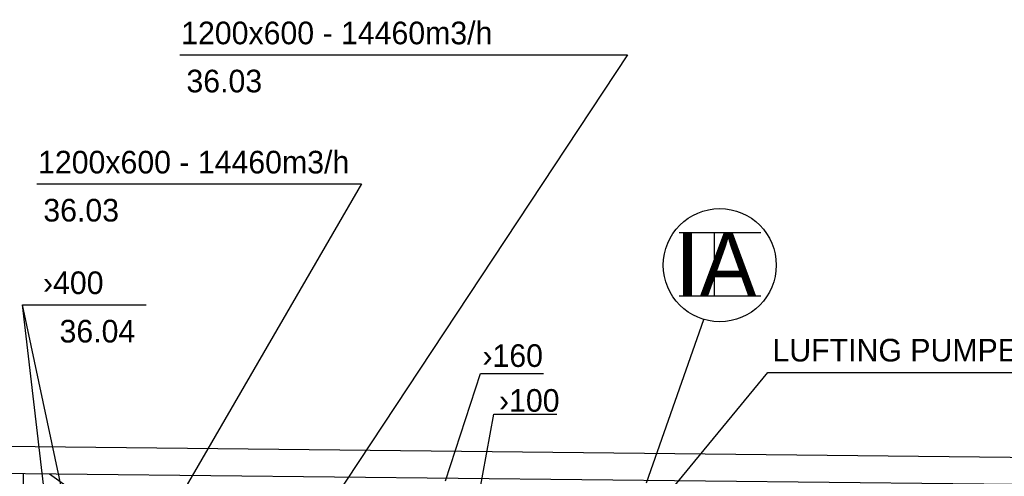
# Model space of a CAD drawing. Header units: millimetres. Extents: x 0 to 83130, y 0 to 53088.
# Tile 103 of 105: x 56259 to 61699, y 49897 to 52418. Entities that reach past the tile are written whole.
import ezdxf

# ---------------------------------------------------------------- set-up
doc = ezdxf.new("R2010")
doc.units = ezdxf.units.MM
doc.header["$LTSCALE"] = 50
doc.header["$MEASUREMENT"] = 0
for name, color, linetype in [('20604A200D001$0$A12-HEL4', 251, 'CONTINUOUS'), ('20604A200D001$0$A24-HEL1', 251, 'CONTINUOUS'), ('V061-', 1, 'CONTINUOUS'), ('V091', 1, 'CONTINUOUS'), ('V091-', 1, 'CONTINUOUS'), ('xref', 7, 'CONTINUOUS')]:
    doc.layers.add(name, color=color, linetype=linetype)
doc.styles.add('FISO', font='fiso')

# ---------------------------------------------------------------- blocks, each defined once
blk = doc.blocks.new('20604A200D001')
at = {"layer": '20604A200D001$0$A12-HEL4', "color": 7}
for points in [[(65752.3, 47797), (79051.6, 47651.9)], [(65950.7, 47644.8), (78934.9, 47503.2)], [(71733.7, 46051.7), (71750.4, 47581.6)]]:
    blk.add_lwpolyline(points, dxfattribs=at)
at = {"layer": '20604A200D001$0$A24-HEL1', "color": 7}
blk.add_lwpolyline([(71893.5, 47580), (73759.1, 46249.6)], dxfattribs=at)

msp = doc.modelspace()

# ---------------------------------------------------------------- linework, layer by layer
at = {"layer": 'V061-'}
for p, q in [((57143.92, 52224.1), (59617.48, 52224.1)), ((59617.48, 52224.1), (57977.41, 49744.85)), ((56353.23, 51510.86), (58147.03, 51510.86)), ((58147.03, 51510.86), (57123.02, 49744.85)), ((56518.55, 49704.18), (56274.44, 50842.8)), ((56460.43, 49251.06), (56274.44, 50842.8)), ((56274.44, 50842.8), (56958.71, 50842.8))]:
    msp.add_line(p, q, dxfattribs=at)
at = {"layer": 'V061-', "color": 1}
for p, q in [((58612.46, 49871.58), (58805.23, 50464.75)), ((58805.23, 50464.75), (59153.46, 50464.75)), ((58797.34, 49798.04), (58879.13, 50238.95)), ((58879.13, 50238.95), (59227.35, 50238.95))]:
    msp.add_line(p, q, dxfattribs=at)
at = {"layer": 'V091', "color": 3}
for p, q in [((59902.15, 51242.68), (60354.29, 51242.68)), ((59926.09, 51242.68), (59926.09, 50892.23)), ((60096.77, 51242.68), (60096.77, 50892.23)), ((59902.15, 50892.23), (60354.29, 50892.23))]:
    msp.add_line(p, q, dxfattribs=at)
at = {"layer": 'V091'}
msp.add_line((60037.18, 50761.18), (59720.82, 49858.4), dxfattribs=at)
msp.add_circle((60127.05, 51062.31), 312.17, dxfattribs=at)
at = {"layer": 'V091-'}
for p, q in [((59760.56, 49702.27), (60393.52, 50470.48)), ((60393.52, 50470.48), (62139.22, 50470.48))]:
    msp.add_line(p, q, dxfattribs=at)

# ---------------------------------------------------------------- block references
at = {"layer": 'xref'}
msp.add_blockref('20604A200D001', (-15469.5, 2330.58), dxfattribs=at)

# ---------------------------------------------------------------- texts
at = {"layer": 'V061-', "color": 1, "style": 'FISO'}
for s, p in [('1200x600 - 14460m3/h', (57151.51, 52282.19)), ('36.03', (57180.54, 52016.69)), ('1200x600 - 14460m3/h', (56360.81, 51568.95)), ('36.03', (56389.84, 51303.45)), ('›400', (56387.99, 50902.8)), ('36.04', (56479.46, 50635.39)), ('›160', (58815.78, 50500.43)), ('›100', (58907.59, 50252.99))]:
    msp.add_text(s, height=125, dxfattribs=at).set_placement(p)
at = {"layer": 'V091', "color": 3, "style": 'FISO'}
msp.add_text('IA', height=350, dxfattribs=at).set_placement((59886.95, 50892.69))
at = {"layer": 'V091-', "color": 1, "style": 'FISO'}
msp.add_text('LUFTING PUMPEKUMMER', height=125, dxfattribs=at).set_placement((60418.52, 50530.48))

doc.saveas('drawing.dxf')
